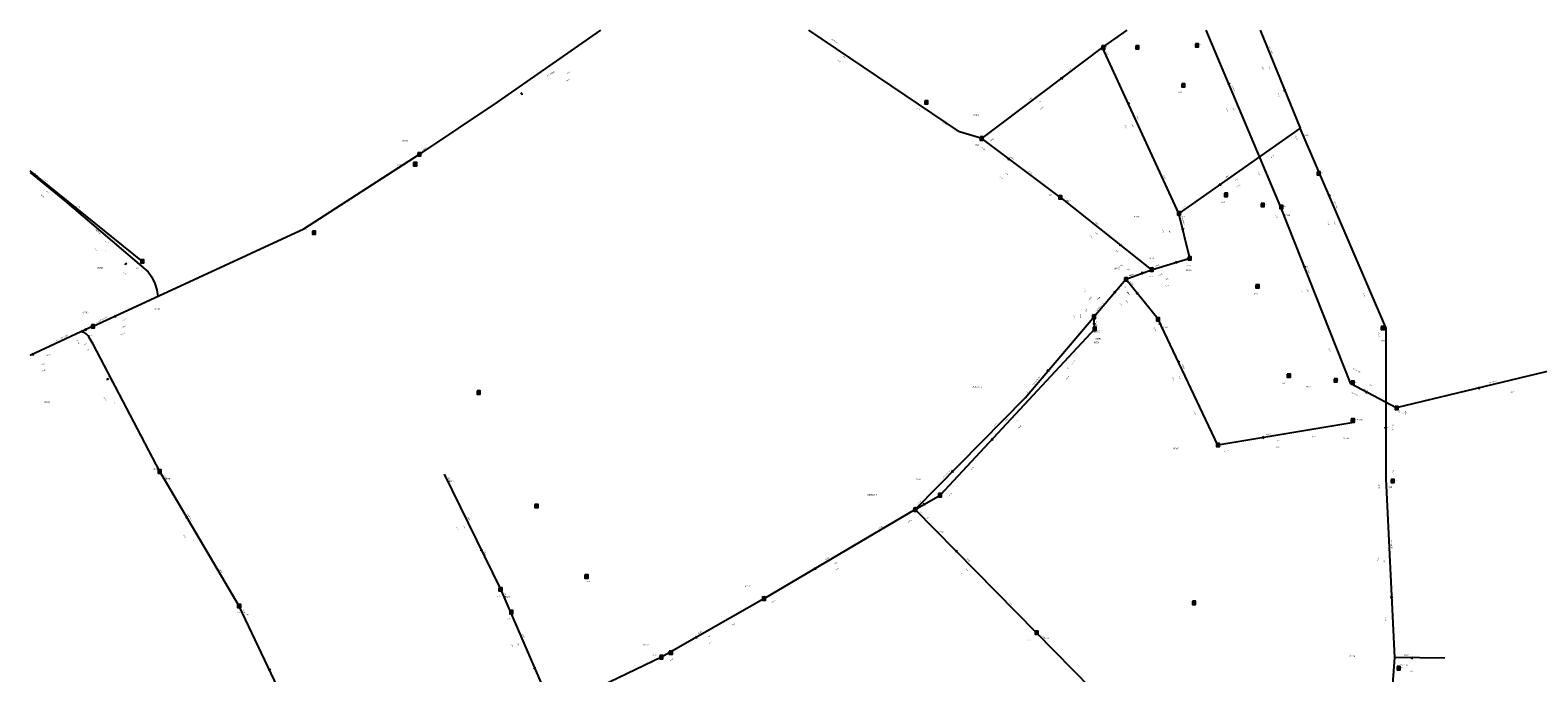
# Model space of a CAD drawing. Header units: metres. Extents: x 196962 to 198544, y 355582 to 356628.
# Tile 6 of 12: x 196962 to 197449, y 356420 to 356628. Entities that reach past the tile are written whole.
import ezdxf
from ezdxf.enums import TextEntityAlignment as Align

# ---------------------------------------------------------------- set-up
doc = ezdxf.new("R2010")
doc.units = ezdxf.units.M
for name, color, linetype in [('hoogtepunt', 253, 'Continuous'), ('inspectie-riool put', 253, 'Continuous'), ('rioolAFSTROOM', 253, 'Continuous'), ('rioolBOB', 253, 'Continuous'), ('rioolCODE', 253, 'Continuous'), ('rioolDIAM', 253, 'Continuous'), ('rioolJaarVanAanleg', 253, 'Continuous'), ('rioolLENGTE', 253, 'Continuous'), ('rioolREST', 253, 'Continuous'), ('rioolstreng', 253, 'Continuous')]:
    doc.layers.add(name, color=color, linetype=linetype)
doc.styles.add('bestaand riool', font='isocp.shx')

# ---------------------------------------------------------------- blocks, each defined once
blk = doc.blocks.new('AFSTROOM')
at = {"layer": 'rioolAFSTROOM', "linetype": 'Continuous'}
for q in [(0.5, 0.25), (0.5, -0.25)]:
    blk.add_line((0, 0), q, dxfattribs=at)
blk = doc.blocks.new('S360')
at = {"flags": 128}
blk.add_lwpolyline([(-0.5, 0.5), (-0.5, -0.5), (0.5, -0.5), (0.5, 0.5)], close=True, dxfattribs=at)
blk.add_circle((0, 0), 0.3)

msp = doc.modelspace()

# ---------------------------------------------------------------- linework, layer by layer
at = {"layer": 'rioolstreng'}
for p, q in [((197308.44, 356622.5), (197316.35, 356628.15)), ((197366.03, 356570.89), (197341.88, 356628.15)), ((197359.32, 356628.15), (197372.27, 356596.45)), ((197269.39, 356593.09), (197308.44, 356622.5)), ((197333.12, 356568.89), (197308.44, 356622.5)), ((197372.27, 356596.45), (197333.12, 356568.89)), ((197400, 356532), (197372.27, 356596.45)), ((197294.82, 356574.07), (197269.39, 356593.09)), ((196998.18, 356553.38), (196961.92, 356582.62)), ((196961.92, 356582.13), (196973.12, 356572.95)), ((197294.82, 356574.07), (197324.28, 356550.66)), ((197388.67, 356513.74), (197366.03, 356570.89)), ((197336.62, 356554.39), (197333.12, 356568.89)), ((197324.28, 356550.66), (197336.62, 356554.39)), ((197305.67, 356535.42), (197315.99, 356547.59)), ((197315.99, 356547.59), (197324.28, 356550.66)), ((197326.39, 356534.64), (197315.99, 356547.59)), ((196982.26, 356532.37), (196978.27, 356530.59)), ((197305.93, 356531.56), (197255.96, 356477.78)), ((197283.41, 356509.23), (197305.25, 356534.97)), ((197305.93, 356531.56), (197305.67, 356535.42)), ((197345.73, 356493.98), (197326.39, 356534.64)), ((197400, 356532), (197400, 356483)), ((196978.27, 356530.59), (196961.92, 356522.96)), ((197482.84, 356525.19), (197403.29, 356505.98)), ((197403.29, 356505.98), (197388.67, 356513.74)), ((197248.11, 356473.3), (197283.41, 356509.23)), ((197388.99, 356501.13), (197345.73, 356493.98)), ((197029.47, 356441.92), (197003.77, 356485.41)), ((197095.72, 356484.59), (197113.91, 356447.33)), ((197400, 356483), (197402.81, 356425.23)), ((197247.92, 356473.1), (197255.96, 356477.78)), ((197247.92, 356473.1), (197199.04, 356444.28)), ((197287.13, 356433.26), (197247.92, 356473.1)), ((197113.91, 356447.33), (197130.68, 356408.49)), ((197199.04, 356444.28), (197165.89, 356425.38)), ((197058.33, 356381), (197029.47, 356441.92)), ((197326.91, 356392.67), (197287.13, 356433.26)), ((197165.89, 356425.38), (197130.68, 356408.49)), ((197402.81, 356425.23), (197397.7, 356355.54)), ((197419, 356425), (197402.81, 356425.23))]:
    msp.add_line(p, q, dxfattribs=at)
at = {"layer": 'rioolstreng', "flags": 128}
for points in [[(197146.16, 356628.15), (197112.82, 356604.82), (197087.68, 356588)], [(197269.39, 356593.09), (197262.22, 356595.29), (197213.48, 356628.15)], [(196982.26, 356532.37), (197050.3, 356563.93), (197087.68, 356588)], [(196973.12, 356572.95), (197000, 356549.98), (197001.22, 356548.22), (197002.17, 356546.26), (197002.82, 356544.18), (197003.13, 356542.05)], [(197003.77, 356485.41), (196982.24, 356526.62), (196981.64, 356527.72), (196981.35, 356528.24), (196980.92, 356528.94), (196980.7, 356529.29), (196980.12, 356529.87), (196979.59, 356530.21), (196978.88, 356530.48), (196978.27, 356530.59)]]:
    msp.add_lwpolyline(points, dxfattribs=at)

# ---------------------------------------------------------------- block references
at = {"layer": 'inspectie-riool put'}
for p in [(197308.67, 356622.53), (197319.71, 356622.61), (197338.92, 356623.21), (197334.51, 356610.26), (197251.49, 356604.79), (197269.39, 356593.09), (197086.34, 356584.81), (197087.68, 356587.98), (197378.28, 356581.84), (197348.34, 356574.9), (197294.82, 356574.07), (197360.21, 356571.59), (197366.23, 356570.98), (197333.14, 356568.89), (197053.65, 356562.66), (196998.18, 356553.38), (197324.28, 356550.66), (197336.62, 356554.39), (197315.99, 356547.59), (197358.5, 356545.31), (196982.26, 356532.37), (197305.66, 356535.42), (197305.87, 356531.56), (197326.39, 356534.64), (197399.01, 356531.83), (197368.64, 356516.38), (197383.8, 356514.91), (197389.25, 356514.15), (197106.82, 356510.97), (197389.32, 356501.92), (197403.45, 356505.96), (197345.72, 356493.97), (197003.77, 356485.41), (197402.21, 356482.36), (197255.94, 356477.76), (197125.54, 356474.26), (197247.95, 356473.09), (197141.69, 356451.46), (197113.91, 356447.33), (197199.04, 356444.28), (197029.47, 356441.92), (197117.4, 356439.92), (197337.96, 356442.93), (197287.13, 356433.26), (197165.89, 356425.38), (197168.93, 356426.84), (197404.11, 356421.82)]:
    msp.add_blockref('S360', p, dxfattribs=at)
at = {"layer": 'rioolAFSTROOM'}
for p, rotation in [((197295.42, 356612.69), 217), ((197349.1, 356611.04), 292.9), ((197120.6, 356607.46), 30.6), ((197316.67, 356604.63), 294.7), ((197367.4, 356608.37), 112.2), ((197277.86, 356586.75), 323.2), ((197346.17, 356578.07), 35.2), ((197381.51, 356574.97), 293.3000000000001), ((197334.29, 356564.05), 283.6), ((197314.46, 356558.46), 141.5), ((196993.04, 356552.32), 134), ((197332.51, 356553.14), 196.8), ((197373.58, 356551.84), 291.6), ((197321.51, 356549.63), 200.2999999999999), ((197312.55, 356543.53), 229.7), ((197319.45, 356543.27), 308.8000000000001), ((196979.6, 356531.18), 24.1), ((196989.17, 356535.58), 24.9), ((197305.85, 356532.85), 93.9), ((196962.56, 356523.26), 25), ((197290.69, 356517.81), 49.7), ((197332.84, 356521.09), 295.4), ((196986.77, 356515.53), 299.4), ((197429.81, 356512.39), 13.59999999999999), ((197393.54, 356511.16), 332.0000000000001), ((197400, 356499.33), 90), ((197272.62, 356495.7), 47.09999999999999), ((197360.15, 356496.36), 9.400000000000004), ((197259.88, 356485.28), 45.5), ((197250.6, 356474.66), 30.2), ((197012.34, 356470.91), 300.6), ((197107.85, 356459.75), 116), ((197260.99, 356459.82), 314.6), ((197215.33, 356453.89), 30.49999999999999), ((197401.87, 356444.49), 92.8), ((197176.94, 356431.68), 29.7), ((197408.21, 356425.15), 359.2), ((197039.09, 356421.62), 295.3), ((197125.09, 356421.43), 113.3)]:
    msp.add_blockref('AFSTROOM', p, dxfattribs=dict(at, rotation=rotation))

# ---------------------------------------------------------------- texts
at = {"layer": 'hoogtepunt', "style": 'bestaand riool'}
for s, p in [('25.98', (197308.67, 356622.53)), ('26.17', (197319.83, 356622.17)), ('26.53', (197338.92, 356623.21)), ('26.53', (197332.8, 356607.85)), ('25.51', (197248.3, 356602.44)), ('25.68', (197267.28, 356590.82)), ('26.33', (197087.68, 356587.98)), ('26.28', (197080.58, 356584.47)), ('26.69', (197378.28, 356581.84)), ('25.71', (197291.12, 356574.66)), ('26.65', (197346.69, 356572.28)), ('26.78', (197360.21, 356571.59)), ('26.68', (197366.23, 356570.98)), ('26.30', (197333.85, 356567.7)), ('26.39', (197049.95, 356563.61)), ('26.00', (196995.94, 356550.98)), ('26.29', (197335.63, 356551.86)), ('26.02', (197323.42, 356548.29)), ('25.76', (197314.79, 356544.99)), ('26.76', (197357.33, 356542.66)), ('25.58', (197305, 356536.09)), ('25.56', (197305.2, 356532.16)), ('25.97', (197326.39, 356532.84)), ('26.90', (197399.01, 356531.83)), ('26.16', (196978.54, 356530.29)), ('26.95', (197366.41, 356513.83)), ('27.04', (197383.8, 356514.91)), ('26.92', (197389.25, 356514.15)), ('26.81', (197389.32, 356501.92)), ('26.96', (197403.45, 356505.96)), ('26.29', (197345.72, 356493.97)), ('25.39', (197001.78, 356485.95)), ('26.78', (197402.21, 356482.36)), ('25.26', (197255.19, 356478.01)), ('25.27', (197247.09, 356473.54)), ('25.51', (197141.69, 356449.66)), ('24.70', (197112.58, 356444.9)), ('24.80', (197198.23, 356444.87)), ('25.18', (197028.86, 356439.62)), ('27.05', (197337.77, 356442.79)), ('24.67', (197115.92, 356437.57)), ('25.60', (197284.05, 356430.87)), ('24.67', (197163.06, 356425.79)), ('24.70', (197168.65, 356427.25)), ('26.64', (197404.11, 356421.82))]:
    msp.add_text(s, height=0.36, dxfattribs=at).set_placement(p)
at = {"layer": 'rioolBOB', "style": 'bestaand riool'}
for s, rotation, p in [('+23.51', 294.7, (197309.52, 356621.34)), ('+23.50', 37, (197297.35, 356614.78)), ('+24.50', 292.2, (197364.85, 356608)), ('+23.63', 327.3, (197256.68, 356598.28)), ('+22.96', 30.6, (197088.72, 356589.19)), ('+23.98', 323.2, (197269.09, 356590.18)), ('+23.63', 37, (197272.09, 356591.99)), ('+24.50', 293.3, (197370.56, 356594.08)), ('+24.50', 35.2, (197362.67, 356586.63)), ('+22.98', 320.7, (196962.99, 356581.89)), ('+24.08', 323.2, (197284.31, 356582.55)), ('+23.68', 294.7, (197327.93, 356581.36)), ('+21.18', 292.9, (197358.48, 356582.36)), ('+22.98', 314, (196974.52, 356572.22)), ('+23.98', 321.5, (197296.3, 356573.53)), ('+24.13', 35.2, (197334.06, 356570.16)), ('+21.18', 291.6, (197364.26, 356568.58)), ('+24.17', 321.1, (196986.1, 356559.9)), ('+23.80', 321.5, (197312.15, 356557.1)), ('+22.70', 314, (196991.82, 356549.98)), ('+25.30', 293.3, (197392.37, 356543.41)), ('+24.03', 295.4, (197324.77, 356532.21)), ('+22.42', 299.4, (196976.83, 356528.05)), ('+25.30', 270, (197397.5, 356530.5)), ('+24.44', 49.7, (197298.42, 356523.06)), ('+21.41', 291.6, (197381.37, 356525.37)), ('+23.47', 47.1, (197298.58, 356519.97)), ('+24.41', 49.7, (197284, 356510.7)), ('+24.30', 295.4, (197337.68, 356505.1)), ('+21.48', 13.6, (197405.33, 356503.91)), ('+22.80', 299.4, (196997.57, 356497.41)), ('+23.41', 45.5, (197273.59, 356499.95)), ('+24.65', 9.4, (197376.08, 356496.46)), ('+24.30', 9.4, (197347.62, 356491.76)), ('+22.80', 300.6, (197004.97, 356484.37)), ('+23.45', 296, (197096.83, 356483.46)), ('+25.01', 90, (197402.5, 356484.5)), ('+23.26', 47.1, (197258.81, 356477.17)), ('+25.01', 272.8, (197397.58, 356481.38)), ('+23.28', 45.5, (197248.81, 356474.72)), ('+23.45', 314.6, (197249.32, 356472.38)), ('+23.28', 30.5, (197236.03, 356466.67)), ('+23.33', 296, (197108.44, 356459.68)), ('+22.90', 300.6, (197023.03, 356453.8)), ('+23.33', 293.3, (197114.96, 356446.15)), ('+23.13', 30.5, (197201.6, 356442.89)), ('+22.90', 295.3, (197030.56, 356440.78)), ('+23.65', 314.6, (197278.02, 356443.23)), ('+23.13', 29.7, (197188.55, 356435.42)), ('+24.79', 272.8, (197399.66, 356438.59)), ('+24.15', 314.4, (197288.54, 356432.54)), ('+23.07', 29.7, (197168.43, 356423.95))]:
    msp.add_text(s, height=0.36, rotation=rotation, dxfattribs=at).set_placement(p)
at = {"layer": 'rioolCODE', "style": 'bestaand riool'}
for s, p in [('01904', (197266.65, 356600.44)), ('01900', (197082.1, 356592.09)), ('01382', (197373.38, 356593.87)), ('B0503-2', (196975.21, 356570.78)), ('01416', (197296.58, 356572.66)), ('01406', (197318.58, 356567.58)), ('01398', (197367.16, 356568.03)), ('01036', (196983.56, 356551.02)), ('01450', (197312.19, 356550.81)), ('01402', (197323.26, 356554.12)), ('01404', (197335.35, 356550.26)), ('01066', (196978.88, 356536.61)), ('01038', (197001.97, 356537.72)), ('01400', (197327.74, 356531.79)), ('DG0565-1', (197305.06, 356530.45)), ('01731', (197305.63, 356526.88)), ('01894', (197306.17, 356528.08)), ('01384', (197398.59, 356527.49)), ('DG0565-2', (197266.25, 356512.57)), ('01396', (197374.12, 356512.6)), ('01068', (196966.44, 356507.6)), ('01386', (197390.64, 356501.92)), ('01392', (197331.28, 356492.59)), ('01390', (197386.17, 356495.87)), ('01078', (197005.31, 356482.8)), ('01733', (197247.96, 356482.62)), ('01810', (197097, 356481.98)), ('DG0565-3', (197232.35, 356477.61)), ('01388', (197400.14, 356480.11)), ('01734', (197255.37, 356465.53)), ('01736', (197192.89, 356448.03)), ('01808', (197115.08, 356444.61)), ('01814', (197030.91, 356438.88)), ('01738', (197160.02, 356429.16)), ('01750', (197289.12, 356431.23)), ('01672', (197388.18, 356425.47))]:
    msp.add_text(s, height=0.5, dxfattribs=at).set_placement(p)
at = {"layer": 'rioolDIAM', "style": 'bestaand riool'}
for s, rotation, p in [('650/900MW', 327.3, (197220.6, 356625.02)), ('300/450BT', 292.2, (197362.03, 356622.84)), ('650/900MW', 30.6, (197129.05, 356613.04)), ('800/1200BT', 292.9, (197349.9, 356610.41)), ('300BT', 37, (197284.62, 356605.18)), ('300BT', 294.7, (197319.14, 356600.44)), ('300BT', 323.2, (197278.4, 356586.97)), ('300BT', 35.2, (197348.32, 356580.2)), ('315PVC', 321.1, (196966.31, 356579.72)), ('300/450BT', 293.3, (197383.04, 356572.69)), ('300BT', 321.5, (197305.94, 356565.86)), ('300BT', 283.6, (197334.18, 356566.61)), ('400DICHT', 314, (196982.86, 356563.58)), ('300BT', 16.8, (197325.52, 356551.55)), ('800/1200BT', 291.6, (197374.13, 356551.8)), ('400BT', 49.7, (197304.16, 356540.6)), ('300BT', 308.8, (197316.11, 356543.45)), ('650/900MW', 24.9, (196984.26, 356533.85)), ('315PVC', 295.4, (197333.93, 356519.94)), ('400/600BT', 299.4, (196987.03, 356516.08)), ('500/750DICHT', 49.7, (197286.18, 356513.27)), ('800/1200BT', 13.6, (197433.23, 356513.73)), ('500BT', 47.1, (197277.18, 356501.35)), ('315PVC', 9.4, (197361.36, 356497.07)), ('300/450BT', 90, (197402.5, 356498.5)), ('500/750DICHT', 45.5, (197257, 356483.05)), ('400/600BT', 300.6, (197012.47, 356471.67)), ('300BT', 296, (197103.07, 356470.67)), ('650/900MW', 272.8, (197401.47, 356463.13)), ('500BT', 30.5, (197218.92, 356456.58)), ('300BT', 314.6, (197264.37, 356457.09)), ('300BT', 293.3, (197120.77, 356432.7)), ('500BT', 29.7, (197177.87, 356432.79)), ('250BT', 359.2, (197405.91, 356425.69))]:
    msp.add_text(s, height=0.36, rotation=rotation, dxfattribs=at).set_placement(p, align=Align.BOTTOM_LEFT)
at = {"layer": 'rioolJaarVanAanleg', "style": 'bestaand riool'}
for s, rotation, p in [('1899', 327.3, (197224.3, 356619.68)), ('1899', 30.6, (197135.49, 356613.95)), ('1910', 292.2, (197361.98, 356616.34)), ('1988', 37, (197287.72, 356604.39)), ('1910', 292.9, (197350.32, 356602.99)), ('1910', 294.7, (197317.71, 356597.58)), ('1910', 323.2, (197277, 356581.77)), ('1910', 35.2, (197351.39, 356579.31)), ('1999', 321.1, (196967.08, 356575.89)), ('1910', 293.3, (197383.11, 356566.19)), ('1910', 321.5, (197305.95, 356562.66)), ('1910', 283.6, (197329.79, 356563.5)), ('0', 314, (196986.1, 356556.63)), ('1910', 20.3, (197316.45, 356550.42)), ('1910', 16.8, (197328.88, 356547.35)), ('1988', 49.7, (197306.98, 356540.84)), ('1910', 291.6, (197374.38, 356544.37)), ('1910', 308.8, (197315.8, 356540.63)), ('1899', 24.9, (196991.8, 356531.84)), ('1910', 25, (196965.67, 356519.75)), ('0', 49.7, (197297.28, 356518.62)), ('1997', 295.4, (197332.97, 356516.16)), ('1910', 332, (197394.5, 356513.48)), ('0', 13.6, (197442.81, 356513.47)), ('0', 299.4, (196988.91, 356507.67)), ('1910', 90, (197404.5, 356504.5)), ('1996', 47.1, (197280.37, 356501.11)), ('1997', 9.4, (197364.73, 356495.09)), ('0', 45.5, (197266.66, 356489.33)), ('1996', 30.2, (197251.61, 356470.04)), ('0', 300.6, (197014.52, 356463.29)), ('1955', 296, (197101.7, 356467.78)), ('1988', 30.5, (197221.91, 356455.44)), ('1988', 314.6, (197263.99, 356453.91)), ('1910', 272.8, (197399.26, 356457.02)), ('1955', 293.3, (197119.27, 356429.87)), ('1988', 29.7, (197180.85, 356431.61)), ('1910', 359.2, (197407.84, 356420.66))]:
    msp.add_text(s, height=0.36, rotation=rotation, dxfattribs=at).set_placement(p)
at = {"layer": 'rioolLENGTE', "style": 'bestaand riool'}
for s, rotation, p in [('24.58', 35.6, (197319.17, 356622.18)), ('98.92', 327.3, (197222.59, 356618.4)), ('38.61', 292.2, (197359.85, 356616.28)), ('119.05', 30.6, (197135.21, 356611.46)), ('48.89', 37, (197288.32, 356602.34)), ('65.36', 292.9, (197348.19, 356602.9)), ('59.02', 294.7, (197315.58, 356597.43)), ('31.75', 323.2, (197275.21, 356580.62)), ('47.88', 35.2, (197351.93, 356577.24)), ('70.68', 321.1, (196965.24, 356574.8)), ('70.16', 293.3, (197380.98, 356566.09)), ('37.63', 321.5, (197304.12, 356561.56)), ('14.92', 283.6, (197327.67, 356563.75)), ('44.01', 314, (196982.58, 356557.4)), ('8.84', 20.3, (197317.15, 356548.55)), ('12.90', 16.8, (197328.74, 356545.21)), ('61.47', 291.6, (197372.25, 356544.33)), ('15.95', 49.7, (197308.02, 356538.97)), ('16.61', 308.8, (197313.77, 356539.97)), ('119.47', 24.9, (196991.28, 356529.4)), ('26.00', 25, (196965.83, 356517.62)), ('33.76', 49.7, (197296.86, 356515.03)), ('45.03', 295.4, (197330.84, 356515.98)), ('16.55', 332, (197392.9, 356512.06)), ('52.41', 299.4, (196985.69, 356509.3)), ('81.84', 13.6, (197440.36, 356510.82)), ('49.00', 90, (197406.5, 356503.75)), ('73.42', 47.1, (197281.33, 356499.2)), ('43.84', 9.4, (197364.32, 356493)), ('50.36', 45.5, (197265.99, 356485.79)), ('9.31', 30.2, (197252.61, 356468.31)), ('50.51', 300.6, (197011.27, 356464.86)), ('41.47', 296, (197099.58, 356467.57)), ('56.74', 30.5, (197222.28, 356453.34)), ('57.84', 272.8, (197397.23, 356457.67)), ('55.90', 314.6, (197262.04, 356453.05)), ('42.30', 293.3, (197117.13, 356429.76)), ('38.16', 29.7, (197181.19, 356429.5))]:
    msp.add_text(s, height=0.36, rotation=rotation, dxfattribs=at).set_placement(p)
at = {"layer": 'rioolREST', "style": 'bestaand riool'}
for s, rotation, p in [('+23.76', 283.6, (197333.94, 356567.63)), ('+23.68', 283.6, (197333.96, 356567.54)), ('300BT', 20.3, (197313.88, 356551.61)), ('+23.76', 16.8, (197323.56, 356550.96)), ('+23.96', 20.3, (197317.22, 356548.58)), ('+23.96', 308.8, (197317.32, 356546.73)), ('+23.80', 16.8, (197326.44, 356548.7)), ('+23.47', 273.9, (197302.51, 356544.86)), ('+23.80', 20.3, (197312.48, 356543.63)), ('+24.05', 308.8, (197315.98, 356543.6)), ('500BT', 273.9, (197302.96, 356538.31)), ('+24.44', 49.7, (197306.26, 356536.89)), ('+23.96', 49.7, (197306.87, 356537.62)), ('+22.39', 24.9, (196983.41, 356533.46)), ('+22.91', 24.9, (196991.81, 356534.05)), ('3.88', 273.9, (197299.11, 356536.04)), ('1996', 273.9, (197301.11, 356536.18)), ('+23.49', 273.9, (197306.27, 356533.96)), ('+22.42', 24.1, (196969.73, 356527.33)), ('600/900BT', 24.1, (196971.84, 356528.27)), ('1910', 24.1, (196979.36, 356526.15)), ('+22.42', 24.1, (196980.65, 356528.92)), ('+22.42', 25, (196967.09, 356522.62)), ('4.37', 24.1, (196980.17, 356524.32)), ('800/1200BT', 332, (197389.25, 356518.53)), ('+21.41', 332, (197388.82, 356510.83)), ('+21.48', 332, (197390.19, 356510.1)), ('500BT', 30.2, (197247.36, 356473.36)), ('+23.21', 30.2, (197248.96, 356474.28)), ('+23.26', 30.2, (197245.55, 356468.83)), ('+25.43', 359.2, (197404.28, 356422.71)), ('+25.58', 359.2, (197405.47, 356422.69))]:
    msp.add_text(s, height=0.36, rotation=rotation, dxfattribs=at).set_placement(p)

doc.saveas('drawing.dxf')
